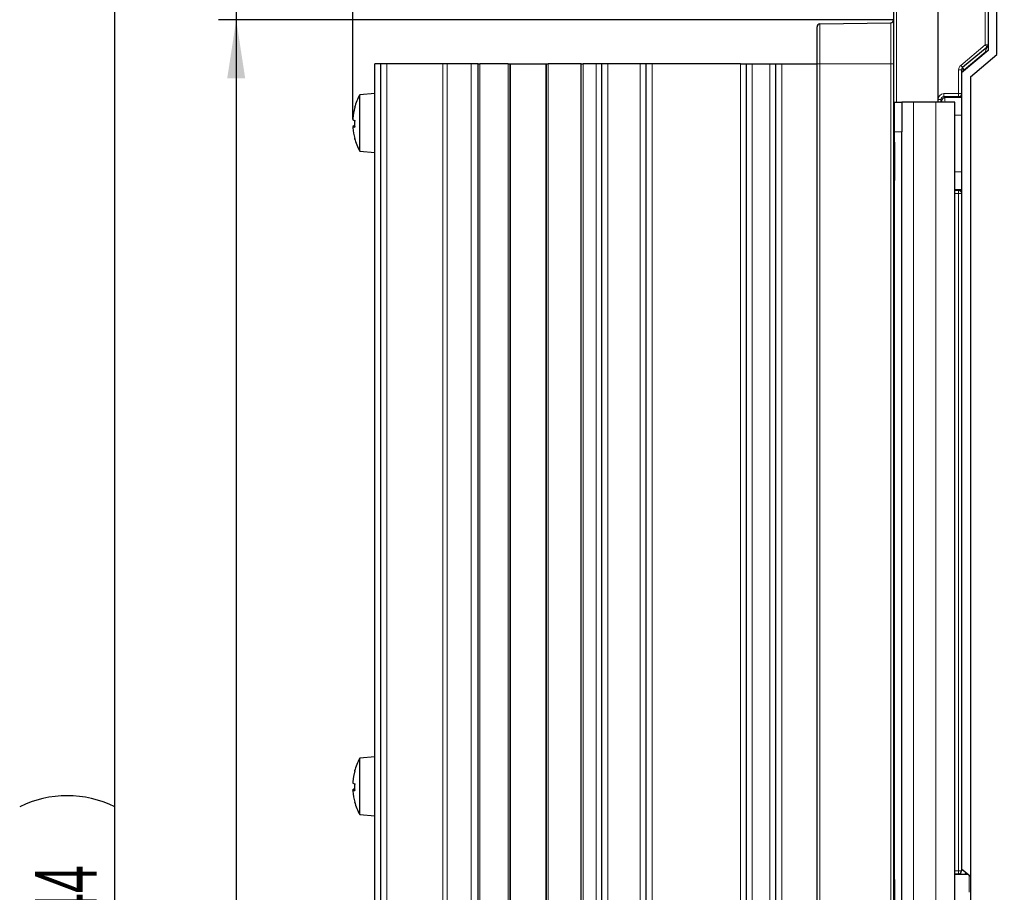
# Model space of a CAD drawing. Header units: millimetres. Extents: x 5 to 418, y 2 to 292.
# Tile 45 of 55: x 154 to 210, y 185 to 234. Entities that reach past the tile are written whole.
import ezdxf

# ---------------------------------------------------------------- set-up
doc = ezdxf.new("R2010")
doc.units = ezdxf.units.MM
doc.header["$PDSIZE"] = -1
doc.layers.add('SLD-0', color=7, linetype='Continuous')
doc.styles.add('SLDTEXTSTYLE0', font='TXT', dxfattribs={"width": 0.605})
doc.dimstyles.new('SLDDIMSTYLE0', dxfattribs={"dimtxt": 3.5, "dimasz": 3.302, "dimexe": 0, "dimexo": 0.0625, "dimgap": 0.875, "dimtad": 1, "dimlfac": 3, "dimrnd": 1e-09, "dimzin": 12, "dimdsep": 46, "dimtxsty": 'SLDTEXTSTYLE0', "dimsah": 1, "dimcen": 0.09, "dimadec": 0, "dimazin": 3, "dimtfac": 1, "dimtofl": 0, "dimtmove": 0, "dimatfit": 3, "dimfxl": 1, "dimfrac": 2, "dimtolj": 1, "dimtzin": 12, "dimarcsym": 0})
doc.dimstyles.new('SLDDIMSTYLE1', dxfattribs={"dimtxt": 3.5, "dimasz": 3.302, "dimexe": 0, "dimexo": 0.0625, "dimgap": 0.875, "dimtad": 1, "dimdec": 1, "dimlfac": 3, "dimrnd": 1e-09, "dimzin": 12, "dimdsep": 46, "dimtxsty": 'SLDTEXTSTYLE0', "dimsah": 1, "dimcen": 0.09, "dimadec": 0, "dimazin": 3, "dimtfac": 1, "dimtmove": 0, "dimatfit": 0, "dimfxl": 1, "dimfrac": 2, "dimtolj": 1, "dimtzin": 12, "dimarcsym": 0})
doc.dimstyles.new('SLDDIMSTYLE2', dxfattribs={"dimtxt": 3.5, "dimasz": 3.302, "dimexe": 0, "dimexo": 0.0625, "dimgap": 0.875, "dimtad": 1, "dimdec": 1, "dimlfac": 3, "dimrnd": 1e-09, "dimzin": 12, "dimdsep": 46, "dimtxsty": 'SLDTEXTSTYLE0', "dimsah": 1, "dimcen": 0.09, "dimadec": 0, "dimazin": 3, "dimtfac": 1, "dimtofl": 0, "dimtmove": 0, "dimatfit": 3, "dimfxl": 1, "dimfrac": 2, "dimtolj": 1, "dimtzin": 12, "dimarcsym": 0})

# ---------------------------------------------------------------- blocks, each defined once
blk = doc.blocks.new('_D_2')
at = {"layer": 'SLD-0', "color": 7}
for p, q in [((166.109, 243.206), (166.109, 257.974)), ((205.782, 243.206), (165.109, 243.206)), ((166.109, 243.206), (166.109, 234.369)), ((203.285, 234.369), (165.109, 234.369)), ((166.109, 234.369), (166.109, 228.019))]:
    blk.add_line(p, q, dxfattribs=at)
for points in [[(166.109, 243.206), (166.617, 246.508), (165.601, 246.508)], [(166.109, 234.369), (165.601, 231.067), (166.617, 231.067)]]:
    blk.add_solid(points, dxfattribs=at)
at = {"layer": 'SLD-0', "color": 7, "insert": (161.598, 248.617), "char_height": 3.5, "attachment_point": 1, "rotation": 90, "style": 'SLDTEXTSTYLE0'}
blk.add_mtext('26,5', dxfattribs=at)
blk = doc.blocks.new('_D_3')
at = {"layer": 'SLD-0', "color": 7}
for p, q in [((203.285, 234.369), (165.109, 234.369)), ((166.109, 234.369), (166.109, 128.539)), ((174.619, 128.539), (165.109, 128.539))]:
    blk.add_line(p, q, dxfattribs=at)
for points in [[(166.109, 234.369), (165.601, 231.067), (166.617, 231.067)], [(166.109, 128.539), (166.617, 131.841), (165.601, 131.841)]]:
    blk.add_solid(points, dxfattribs=at)
at = {"layer": 'SLD-0', "color": 7, "insert": (161.598, 175.439), "char_height": 3.5, "attachment_point": 1, "rotation": 90, "style": 'SLDTEXTSTYLE0'}
blk.add_mtext('317,5', dxfattribs=at)
blk = doc.blocks.new('_D_4')
at = {"layer": 'SLD-0', "color": 7}
for p, q in [((205.782, 243.206), (158.239, 243.206)), ((159.239, 128.539), (159.239, 243.206)), ((174.619, 128.539), (158.239, 128.539))]:
    blk.add_line(p, q, dxfattribs=at)
for centre, start, end in [((156.553, 184.511), 63.4349, 116.5651), ((156.553, 187.233), 243.4349, 296.5651)]:
    blk.add_arc(centre, 6.006, start, end, dxfattribs=at)
for points in [[(159.239, 243.206), (158.731, 239.904), (159.747, 239.904)], [(159.239, 128.539), (159.747, 131.841), (158.731, 131.841)]]:
    blk.add_solid(points, dxfattribs=at)
at = {"layer": 'SLD-0', "color": 7, "insert": (154.727, 181.862), "char_height": 3.5, "attachment_point": 1, "rotation": 90, "style": 'SLDTEXTSTYLE0'}
blk.add_mtext('344', dxfattribs=at)
blk = doc.blocks.new('_D_5')
at = {"layer": 'SLD-0', "color": 7}
for p, q in [((172.702, 228.724), (172.702, 251.365)), ((203.285, 241.539), (203.285, 251.365)), ((172.702, 250.365), (203.285, 250.365))]:
    blk.add_line(p, q, dxfattribs=at)
for points in [[(172.702, 250.365), (176.004, 249.857), (176.004, 250.873)], [(203.285, 250.365), (199.983, 250.873), (199.983, 249.857)]]:
    blk.add_solid(points, dxfattribs=at)
at = {"layer": 'SLD-0', "color": 7, "insert": (183.315, 254.877), "char_height": 3.5, "attachment_point": 1, "style": 'SLDTEXTSTYLE0'}
blk.add_mtext('91,8', dxfattribs=at)
blk = doc.blocks.new('_D_6')
at = {"layer": 'SLD-0', "color": 7}
for p, q in [((203.285, 241.539), (203.285, 251.365)), ((264.685, 213.872), (264.685, 251.365)), ((203.285, 250.365), (264.685, 250.365))]:
    blk.add_line(p, q, dxfattribs=at)
for points in [[(203.285, 250.365), (206.587, 249.857), (206.587, 250.873)], [(264.685, 250.365), (261.383, 250.873), (261.383, 249.857)]]:
    blk.add_solid(points, dxfattribs=at)
at = {"layer": 'SLD-0', "color": 7, "insert": (227.97, 254.877), "char_height": 3.5, "attachment_point": 1, "style": 'SLDTEXTSTYLE0'}
blk.add_mtext('184,2', dxfattribs=at)
blk = doc.blocks.new('_D_7')
at = {"layer": 'SLD-0', "color": 7}
for p, q in [((172.702, 228.792), (172.702, 259.299)), ((264.685, 213.872), (264.685, 259.299)), ((172.702, 258.299), (264.685, 258.299))]:
    blk.add_line(p, q, dxfattribs=at)
for centre, start, end in [((220.055, 260.985), 153.4349, 206.5651), ((217.332, 260.985), 333.4349, 26.5651)]:
    blk.add_arc(centre, 6.006, start, end, dxfattribs=at)
for points in [[(172.702, 258.299), (176.004, 257.791), (176.004, 258.807)], [(264.685, 258.299), (261.383, 258.807), (261.383, 257.791)]]:
    blk.add_solid(points, dxfattribs=at)
at = {"layer": 'SLD-0', "color": 7, "insert": (214.683, 262.811), "char_height": 3.5, "attachment_point": 1, "style": 'SLDTEXTSTYLE0'}
blk.add_mtext('276', dxfattribs=at)

msp = doc.modelspace()

# ---------------------------------------------------------------- linework, layer by layer
at = {"color": 7, "linetype": 'Continuous', "lineweight": 25}
for p, q in [((203.2853, 126.2057), (203.2853, 236.8723)), ((208.6186, 236.8723), (208.6186, 232.95)), ((209.1186, 232.3978), (209.1186, 236.697)), ((198.9519, 231.8723), (198.9519, 233.9662)), ((199.1157, 234.1329), (203.1215, 234.2028)), ((208.559, 232.8224), (207.1781, 231.6636)), ((208.6186, 232.95), (208.6186, 232.631)), ((208.6186, 232.631), (207.1186, 231.3723)), ((207.6186, 231.1392), (209.1186, 232.3978)), ((174.2853, 231.8723), (173.9519, 231.8723)), ((173.9519, 150.2057), (173.9519, 231.8723)), ((174.2853, 150.2057), (174.2853, 231.8723)), ((174.6186, 231.8723), (174.2853, 231.8723)), ((177.7932, 231.8723), (174.6186, 231.8723)), ((178.0342, 231.8723), (177.7932, 231.8723)), ((179.3913, 231.8723), (178.0342, 231.8723)), ((179.7853, 231.8723), (179.3913, 231.8723)), ((179.7853, 150.2057), (179.7853, 231.8723)), ((179.7853, 231.8723), (179.8853, 231.8723)), ((181.4853, 231.8723), (179.8853, 231.8723)), ((181.4853, 231.8723), (181.5853, 231.8723)), ((181.5853, 231.8723), (181.5853, 150.2057)), ((181.5853, 231.8723), (181.6186, 231.8723)), ((181.6186, 231.8723), (183.6186, 231.8723)), ((183.6186, 231.8723), (183.6519, 231.8723)), ((183.6519, 150.2057), (183.6519, 231.8723)), ((183.6519, 231.8723), (183.7519, 231.8723)), ((185.6186, 231.8723), (183.7519, 231.8723)), ((185.6186, 150.2057), (185.6186, 231.8723)), ((185.6186, 231.8723), (185.7186, 231.8723)), ((186.4519, 231.8723), (185.7186, 231.8723)), ((186.7853, 231.8723), (186.4519, 231.8723)), ((186.7853, 150.2057), (186.7853, 231.8723)), ((187.1186, 231.8723), (186.7853, 231.8723)), ((188.9519, 231.8723), (187.1186, 231.8723)), ((189.2853, 231.8723), (188.9519, 231.8723)), ((189.2853, 150.2057), (189.2853, 231.8723)), ((189.6186, 231.8723), (189.2853, 231.8723)), ((194.6186, 231.8723), (189.6186, 231.8723)), ((194.6186, 231.8723), (194.9519, 231.8723)), ((194.9519, 150.2057), (194.9519, 231.8723)), ((194.9519, 231.8723), (195.2853, 231.8723)), ((195.2853, 231.8723), (196.2853, 231.8723)), ((196.2853, 231.8723), (196.6186, 231.8723)), ((196.6186, 150.2057), (196.6186, 231.8723)), ((196.6186, 231.8723), (196.9519, 231.8723)), ((196.9519, 231.8723), (198.9519, 231.8723)), ((198.9519, 150.945), (198.9519, 231.8723)), ((207.1186, 231.536), (207.1186, 230.1924)), ((207.6186, 231.1392), (207.6186, 126.039)), ((173.9519, 230.2057), (173.0896, 230.1302)), ((173.0896, 226.9478), (173.0896, 230.1302)), ((207.1186, 230.1924), (207.1186, 230.1834)), ((207.1186, 230.1834), (207.1186, 224.5612)), ((203.3353, 181.3723), (203.3353, 229.7056)), ((203.3356, 229.7056), (203.3353, 229.7056)), ((203.3356, 229.7056), (203.7356, 229.7056)), ((204.4019, 229.7056), (203.7356, 229.7056)), ((205.6686, 229.7056), (204.4019, 229.7056)), ((206.7352, 229.7056), (205.6686, 229.7056)), ((206.7352, 181.3723), (206.7352, 229.7056)), ((172.8055, 228.3366), (172.7014, 228.3275)), ((203.3357, 183.0389), (203.3357, 228.0389)), ((203.7357, 183.0389), (203.7357, 228.0389)), ((173.0896, 226.9478), (173.9519, 226.8723)), ((207.1186, 224.5612), (207.1186, 224.5523)), ((207.1186, 224.5523), (207.1186, 186.2757)), ((173.9519, 192.7057), (173.0896, 192.6302)), ((173.0896, 189.4478), (173.0896, 192.6302)), ((172.8055, 190.8366), (172.7014, 190.8275)), ((173.0896, 189.4478), (173.9519, 189.3723)), ((206.7352, 186.1014), (206.9519, 186.1016)), ((206.7352, 186.0883), (207.3129, 186.0878)), ((207.6186, 185.947), (207.1186, 186.3666)), ((207.1186, 186.2757), (207.1186, 186.2712))]:
    msp.add_line(p, q, dxfattribs=at)
at = {"color": 7, "linetype": 'Continuous', "lineweight": 18}
for p, q in [((203.449, 236.8723), (203.449, 229.7056)), ((205.7823, 229.7056), (205.7823, 236.8723)), ((205.7882, 236.8723), (205.7882, 229.7056)), ((208.4548, 232.95), (208.4548, 236.8723)), ((199.1157, 234.1329), (199.1157, 231.8723)), ((203.1215, 231.8723), (203.1215, 234.2028)), ((207.0739, 231.7913), (208.4548, 232.95)), ((208.6186, 232.95), (208.4548, 232.95)), ((208.4606, 232.5295), (207.2765, 231.536)), ((208.4606, 232.5295), (208.4977, 232.5295)), ((208.4606, 232.4984), (208.4606, 232.5295)), ((174.6186, 150.2057), (174.6186, 231.8723)), ((177.7932, 150.2057), (177.7932, 231.8723)), ((178.0342, 150.2057), (178.0342, 231.8723)), ((179.3913, 150.2057), (179.3913, 231.8723)), ((179.8853, 231.8723), (179.8853, 150.2057)), ((181.4853, 150.2057), (181.4853, 231.8723)), ((181.6186, 150.2057), (181.6186, 231.8723)), ((183.6186, 150.2057), (183.6186, 231.8723)), ((183.7519, 231.8723), (183.7519, 150.2057)), ((185.7186, 231.8723), (185.7186, 150.2057)), ((186.4519, 150.2057), (186.4519, 231.8723)), ((187.1186, 150.2057), (187.1186, 231.8723)), ((188.9519, 150.2057), (188.9519, 231.8723)), ((189.6186, 150.2057), (189.6186, 231.8723)), ((194.6186, 150.2057), (194.6186, 231.8723)), ((195.2853, 150.2057), (195.2853, 231.8723)), ((196.2853, 150.2057), (196.2853, 231.8723)), ((196.9519, 150.2057), (196.9519, 231.8723)), ((198.9519, 231.8723), (199.1157, 231.8723)), ((199.1157, 231.8723), (199.1157, 150.945)), ((203.1215, 231.8723), (199.1157, 231.8723)), ((203.1215, 150.8751), (203.1215, 231.8723)), ((203.1215, 231.8723), (203.2853, 231.8723)), ((206.9548, 230.1924), (206.9548, 231.536)), ((207.1186, 231.536), (206.9548, 231.536)), ((207.2765, 231.536), (207.1186, 231.536)), ((207.2765, 231.536), (207.2765, 231.5049)), ((206.9519, 230.0258), (206.1215, 230.026)), ((206.1215, 230.026), (206.1747, 229.9728)), ((206.1244, 230.1927), (206.9548, 230.1924)), ((206.1747, 229.9728), (207.1186, 229.9728)), ((206.9519, 230.0074), (206.9519, 230.0258)), ((207.1186, 230.1924), (206.9548, 230.1924)), ((204.4019, 181.3723), (204.4019, 229.7056)), ((205.6686, 181.3723), (205.6686, 229.7056)), ((205.791, 229.7056), (205.791, 229.8595)), ((205.9548, 229.8595), (205.791, 229.8595)), ((205.9548, 229.8595), (205.9548, 229.7056)), ((206.0081, 229.8062), (205.9548, 229.8595)), ((172.7033, 228.812), (172.7016, 228.812)), ((206.7352, 228.973), (207.1186, 228.973)), ((172.8043, 228.3629), (172.7016, 228.354)), ((172.8055, 228.3365), (172.7016, 228.3274)), ((203.7357, 228.0389), (203.3357, 228.0389)), ((206.7352, 225.7717), (207.1186, 225.7717)), ((206.7352, 224.7718), (207.1186, 224.7718)), ((206.7352, 224.7188), (206.9519, 224.7189)), ((206.9548, 224.5523), (206.7352, 224.5522)), ((206.9519, 224.7189), (206.9519, 224.7372)), ((206.9548, 186.2757), (206.9548, 224.5523)), ((207.1186, 224.5523), (206.9548, 224.5523)), ((172.7033, 191.312), (172.7016, 191.312)), ((172.8043, 190.8629), (172.7016, 190.854)), ((172.8055, 190.8365), (172.7016, 190.8274)), ((206.7352, 186.2758), (206.9548, 186.2757)), ((206.9519, 186.1091), (206.7352, 186.1092)), ((206.7352, 186.0561), (207.4885, 186.0561)), ((206.9519, 186.1016), (206.9519, 186.1091)), ((207.1186, 186.2757), (206.9548, 186.2757))]:
    msp.add_line(p, q, dxfattribs=at)
at = {"color": 7, "linetype": 'Continuous', "lineweight": 25, "flags": 128}
for points in [[(203.3357, 228.0389), (203.3357, 228.3641), (203.3357, 228.6768), (203.3357, 228.9649), (203.3357, 229.2175), (203.3356, 229.4247), (203.3356, 229.5787), (203.3356, 229.6736), (203.3356, 229.7056)], [(203.7356, 229.7056), (203.7356, 229.6736), (203.7356, 229.5787), (203.7356, 229.4247), (203.7357, 229.2175), (203.7357, 228.9649), (203.7357, 228.6768), (203.7357, 228.3641), (203.7357, 228.0389)], [(203.3356, 226.3723), (203.3356, 226.0205), (203.3356, 225.7069), (203.3356, 225.4653), (203.3355, 225.3221), (203.3355, 225.2926), (203.3355, 225.3802), (203.3355, 225.5752), (203.3354, 225.8567), (203.3354, 226.194), (203.3354, 226.5506), (203.3354, 226.8879), (203.3355, 227.1693), (203.3355, 227.3644), (203.3355, 227.4519), (203.3355, 227.4225), (203.3356, 227.2792), (203.3356, 227.0377), (203.3356, 226.724), (203.3356, 226.3723)], [(203.3354, 184.7056), (203.3354, 185.0574), (203.3355, 185.371), (203.3355, 185.6125), (203.3355, 185.7558), (203.3355, 185.7852), (203.3355, 185.6977), (203.3356, 185.5026), (203.3356, 185.2212), (203.3356, 184.8839), (203.3356, 184.5273), (203.3356, 184.19), (203.3356, 183.9086), (203.3355, 183.7135), (203.3355, 183.626), (203.3355, 183.6554), (203.3355, 183.7987), (203.3355, 184.0402), (203.3354, 184.3539), (203.3354, 184.7056)]]:
    msp.add_lwpolyline(points, dxfattribs=at)
at = {"color": 7, "linetype": 'Continuous', "lineweight": 25}
for centre, radius, start, end in [((203.1186, 234.3694), 0.1667, 271, 0), ((199.1186, 233.9662), 0.1667, 91, 180), ((208.4519, 232.95), 0.1667, 310, 0), ((207.2853, 231.536), 0.1667, 130, 180), ((176.0186, 228.539), 3.3333, 151.48647, 164.79512), ((176.0191, 228.5497), 3.3279, 164.83862, 175.47988), ((176.0339, 228.5285), 3.3427, 164.86918, 175.47874), ((172.8149, 229.4115), 0.0131, 172.40541, 233.31288), ((172.8889, 229.0593), 0.3841, 240.81016, 257.69828), ((172.889, 228.0185), 0.3842, 102.30484, 119.18671), ((172.82, 228.6386), 0.3329, 249.16396, 267.77187), ((176.0191, 228.5282), 3.3279, 184.52012, 195.16138), ((176.0955, 228.583), 3.2938, 178.22249, 180.7649), ((176.0862, 228.495), 3.2846, 176.69951, 183.30049), ((172.8124, 227.667), 0.0106, 150.35692, 239.72891), ((176.0186, 228.539), 3.3333, 195.20488, 208.51353), ((176.0186, 191.039), 3.3333, 151.48647, 164.79512), ((176.0191, 191.0497), 3.3278, 164.83855, 175.47989), ((176.0339, 191.0285), 3.3427, 164.86905, 175.47888), ((172.8149, 191.9115), 0.0131, 172.40617, 233.30587), ((172.889, 191.5595), 0.3843, 240.81431, 257.69414), ((176.096, 191.083), 3.2944, 178.2227, 180.7647), ((176.0862, 190.995), 3.2845, 176.6995, 183.3005), ((172.889, 190.5185), 0.3843, 102.30586, 119.18569), ((172.82, 191.1387), 0.333, 249.16718, 267.76995), ((176.0191, 191.0282), 3.3278, 184.52011, 195.16145), ((172.8124, 190.167), 0.0106, 150.34584, 239.73627), ((176.0186, 191.039), 3.3333, 195.20488, 208.51353)]:
    msp.add_arc(centre, radius, start, end, dxfattribs=at)
at = {"color": 7, "linetype": 'Continuous', "lineweight": 18}
for centre, radius, start, end in [((206.1226, 230.9399), 3.079, 37.69188, 40.75919), ((207.2882, 231.536), 0.3333, 130, 180), ((204.7517, 229.7893), 3.0661, 37.68544, 40.76562), ((208.0151, 232.207), 0.9978, 212.99145, 222.25752), ((206.1748, 229.8061), 0.1667, 90.01911, 179.98047), ((203.6364, 230.1527), 2.4883, 357.08081, 0.9191), ((204.4667, 230.1525), 2.4885, 357.0809, 0.91902), ((206.9519, 230.1924), 0.1667, 269.9952, 359.99562), ((206.9519, 230.1741), 0.1666, 269.99349, 359.99733), ((206.9519, 224.5706), 0.1667, 0.00509, 90.00409), ((204.4666, 224.5922), 2.4885, 359.08093, 2.91909), ((206.9519, 224.5522), 0.1667, 0.00436, 90.00312), ((204.4668, 186.2358), 2.4884, 357.08084, 0.9191), ((206.9519, 186.2757), 0.1667, 269.99554, 359.99582)]:
    msp.add_arc(centre, radius, start, end, dxfattribs=at)
for centre, major_axis, ratio, start_param, end_param in [((208.4519, 232.5149), (0.1072, 0.3075), 0.0105079, 4.7636762, 6.3008253), ((206.1245, 229.8593), (0.2837, -0.1754), 0.999319, 2.1244316, 3.6949233), ((206.1216, 229.8593), (0.1382, -0.0936), 0.9983616, 2.1659046, 3.7363963), ((206.1745, 228.973), (0, 1), 0.0145459, 5.5345913, 6.265732), ((206.0078, 228.973), (0, 0.8333), 0.0174551, 5.7865187, 6.265732), ((207.5996, 185.9179), (-0.0966, 0.3191), 0.9989017, 0.4755883, 0.7426122), ((207.5627, 185.0563), (0, 1), 0.0145459, 0.3431161, 1.5707963)]:
    msp.add_ellipse(centre, major_axis=major_axis, ratio=ratio, start_param=start_param, end_param=end_param, dxfattribs=at)
at = {"color": 7, "linetype": 'Continuous', "lineweight": 25}
for centre, major_axis, ratio, start_param, end_param in [((207.2853, 230.0074), (0.3333, 0), 0.0174551, 3.1415927, 4.1887902), ((207.2853, 224.7372), (0.3333, 0), 0.0174551, 2.0943951, 3.1415927), ((206.9519, 186.2683), (0.1078, 0.1273), 0.9990731, 3.8447172, 3.8970771), ((206.9519, 186.2712), (0, 0.1696), 0.9826973, 3.1939525, 4.712389)]:
    msp.add_ellipse(centre, major_axis=major_axis, ratio=ratio, start_param=start_param, end_param=end_param, dxfattribs=at)
for points, knots in [([(172.7016, 228.792), (172.7011, 228.7847), (172.7001, 228.77), (172.6994, 228.7501), (172.6996, 228.7346), (172.7004, 228.726), (172.7013, 228.7246), (172.7016, 228.724)], [0, 0, 0, 0, 0.2154707, 0.4316467, 0.6469813, 0.8619957, 1, 1, 1, 1]), ([(172.7016, 228.3274), (172.7011, 228.327), (172.7001, 228.3262), (172.6994, 228.3159), (172.6996, 228.3001), (172.7004, 228.2824), (172.7013, 228.2706), (172.7016, 228.266)], [0, 0, 0, 0, 0.21547734, 0.43162717, 0.64696839, 0.8620116, 1, 1, 1, 1]), ([(172.7016, 191.292), (172.7011, 191.2847), (172.7001, 191.27), (172.6994, 191.2501), (172.6996, 191.2346), (172.7004, 191.226), (172.7013, 191.2246), (172.7016, 191.224)], [0, 0, 0, 0, 0.2154731, 0.4316351, 0.6469721, 0.8619942, 1, 1, 1, 1]), ([(172.6995, 190.8272), (172.6995, 190.8327), (172.6995, 190.8436), (172.7004, 190.8519), (172.7013, 190.8534), (172.7016, 190.854)], [0, 0, 0, 0, 0.37887107, 0.75718795, 1, 1, 1, 1]), ([(172.7016, 190.8274), (172.7011, 190.827), (172.7001, 190.8262), (172.6994, 190.8159), (172.6996, 190.8001), (172.7004, 190.7824), (172.7013, 190.7706), (172.7016, 190.766)], [0, 0, 0, 0, 0.2154783, 0.4316331, 0.6469738, 0.8619999, 1, 1, 1, 1]), ([(207.4519, 186.0868), (207.4337, 186.0871), (207.3923, 186.0876), (207.3414, 186.0877), (207.3129, 186.0878)], [0, 0, 0, 0, 0.4410218, 1, 1, 1, 1])]:
    msp.add_open_spline(points, degree=3, knots=knots, dxfattribs=at)
at = {"layer": 'SLD-0', "color": 7, "lineweight": 18}
msp.add_point((203.2853, 234.3694), dxfattribs=at)

# ---------------------------------------------------------------- dimensions: what is measured, and where the dimension line sits
at = {"layer": 'SLD-0', "color": 7}
dim = msp.add_linear_dim(base=(264.6853, 258.2991), p1=(172.7016, 228.792), p2=(264.6853, 213.8723), text='(<>)', dimstyle='SLDDIMSTYLE2', dxfattribs=at)
dim.commit()
dim.dimension.update_dxf_attribs({"geometry": '_D_7', "text_midpoint": (218.6934, 258.2991), "dimtype": 160})
for base, p1, p2, dimstyle, picture, middle in [((166.1094, 234.3694), (205.7823, 243.2056), (203.2853, 234.3694), 'SLDDIMSTYLE1', '_D_2', (166.1094, 253.2954)), ((166.1094, 128.539), (203.2853, 234.3694), (174.6186, 128.539), 'SLDDIMSTYLE2', '_D_3', (166.1094, 181.4542))]:
    dim = msp.add_linear_dim(base=base, p1=p1, p2=p2, angle=90, dimstyle=dimstyle, dxfattribs=at)
    dim.commit()
    dim.dimension.update_dxf_attribs({"geometry": picture, "text_midpoint": middle, "dimtype": 160})
for base, p1, p2, dimstyle, picture, middle in [((203.2853, 250.365), (172.7016, 228.724), (203.2853, 241.539), 'SLDDIMSTYLE2', '_D_5', (187.9934, 250.365)), ((264.6853, 250.365), (203.2853, 241.539), (264.6853, 213.8723), 'SLDDIMSTYLE0', '_D_6', (233.9853, 250.365))]:
    dim = msp.add_linear_dim(base=base, p1=p1, p2=p2, dimstyle=dimstyle, dxfattribs=at)
    dim.commit()
    dim.dimension.update_dxf_attribs({"geometry": picture, "text_midpoint": middle, "dimtype": 160})
dim = msp.add_linear_dim(base=(159.2389, 243.2056), p1=(174.6186, 128.539), p2=(205.7823, 243.2056), angle=90, text='(<>)', dimstyle='SLDDIMSTYLE0', dxfattribs=at)
dim.commit()
dim.dimension.update_dxf_attribs({"geometry": '_D_4', "text_midpoint": (159.2389, 185.8723), "dimtype": 160})

doc.saveas('drawing.dxf')
